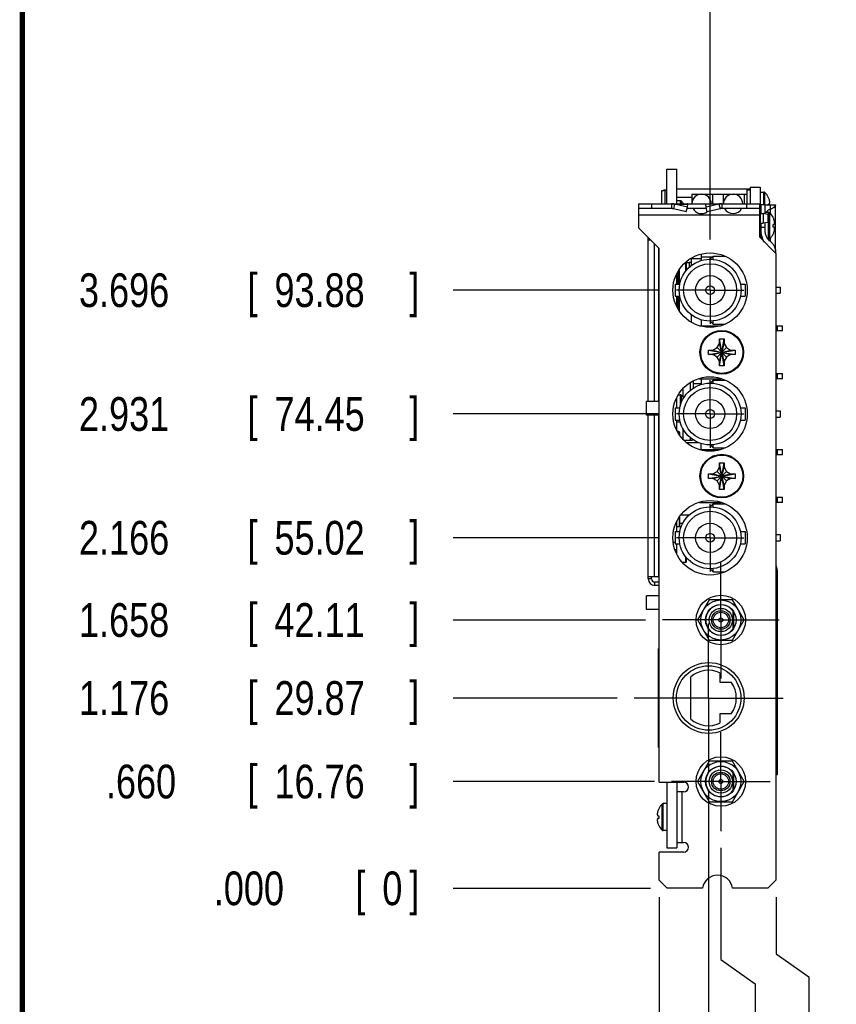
# Model space of a CAD drawing. Header units: inches. Extents: x 0.2 to 16.8, y 0.1 to 10.8.
# Tile 2 of 16: x 0.2 to 3.3, y 3.6 to 7.2. Entities that reach past the tile are written whole.
import ezdxf

# ---------------------------------------------------------------- set-up
doc = ezdxf.new("R2010")
doc.units = ezdxf.units.IN
doc.header["$LTSCALE"] = 0.935
doc.header["$MEASUREMENT"] = 0
doc.linetypes.add('CENTER', pattern=[0.6, 0.375, -0.075, 0.075, -0.075])
doc.layers.get('0').update_dxf_attribs({"linetype": 'CONTINUOUS'})
doc.layers.add('DEFAULT_1', color=7, linetype='CENTER')
doc.layers.add('DIMENSIONS', color=7, linetype='CONTINUOUS')
doc.styles.get("Standard").update_dxf_attribs({"font": 'txt', "width": 0.8})
doc.dimstyles.new('DIMSTYLE_2', dxfattribs={"dimtxt": 0.125, "dimasz": 0.18, "dimexe": 0.18, "dimexo": 0.0625, "dimgap": 0.09, "dimtad": 0, "dimtih": 1, "dimtoh": 1, "dimdec": 3, "dimlfac": 1.666667, "dimzin": 4, "dimdsep": 46, "dimtxsty": 'STANDARD', "dimblk": '_FILLED', "dimblk1": '_FILLED', "dimblk2": '_FILLED', "dimcen": 0.09, "dimadec": 0, "dimazin": 0, "dimtp": 0.001, "dimtm": 0.001, "dimtfac": 1, "dimtdec": 3, "dimtofl": 0, "dimtmove": 0, "dimatfit": 3, "dimldrblk": '_FILLED', "dimfxl": 1, "dimtolj": 1, "dimtzin": 4, "dimarcsym": 0})

# ---------------------------------------------------------------- blocks, each defined once
blk = doc.blocks.new('*D6')
at = {"layer": 'DIMENSIONS', "color": 2, "linetype": 'CONTINUOUS'}
blk.add_line((2.5943, 4.4203), (1.8474, 4.4203), dxfattribs=at)
at = {"layer": 'DIMENSIONS', "color": 2, "linetype": 'CONTINUOUS', "width": 0.8}
for s, p in [('[', (1.0849, 4.3578)), (']', (1.6849, 4.3578)), ('.660', (0.5599, 4.3578)), ('16.76', (1.1849, 4.3578))]:
    blk.add_text(s, height=0.125, dxfattribs=at).set_placement(p)
blk = doc.blocks.new('_FILLED')
at = {"color": 0, "linetype": 'BYBLOCK'}
blk.add_solid([(0, 0), (-1, 0.174), (-1, -0.174)], dxfattribs=at)
blk = doc.blocks.new('*D7')
at = {"layer": 'DIMENSIONS', "color": 2, "linetype": 'CONTINUOUS'}
blk.add_line((2.4561, 4.7299), (1.8474, 4.7299), dxfattribs=at)
at = {"layer": 'DIMENSIONS', "color": 2, "linetype": 'CONTINUOUS', "width": 0.8}
for s, p in [('1.176', (0.4599, 4.6674)), ('[', (1.0849, 4.6674)), ('29.87', (1.1849, 4.6674)), (']', (1.6849, 4.6674))]:
    blk.add_text(s, height=0.125, dxfattribs=at).set_placement(p)
blk = doc.blocks.new('*D8')
at = {"layer": 'DIMENSIONS', "color": 2, "linetype": 'CONTINUOUS'}
blk.add_line((2.561, 5.0191), (1.8474, 5.0191), dxfattribs=at)
at = {"layer": 'DIMENSIONS', "color": 2, "linetype": 'CONTINUOUS', "width": 0.8}
for s, p in [('1.658', (0.4599, 4.9566)), ('[', (1.0849, 4.9566)), ('42.11', (1.1849, 4.9566)), (']', (1.6849, 4.9566))]:
    blk.add_text(s, height=0.125, dxfattribs=at).set_placement(p)
blk = doc.blocks.new('*D9')
at = {"layer": 'DIMENSIONS', "color": 2, "linetype": 'CONTINUOUS'}
blk.add_line((2.613, 5.3239), (1.8474, 5.3239), dxfattribs=at)
at = {"layer": 'DIMENSIONS', "color": 2, "linetype": 'CONTINUOUS', "width": 0.8}
for s, p in [('2.166', (0.4599, 5.2614)), ('[', (1.0849, 5.2614)), ('55.02', (1.1849, 5.2614)), (']', (1.6849, 5.2614))]:
    blk.add_text(s, height=0.125, dxfattribs=at).set_placement(p)
blk = doc.blocks.new('*D10')
at = {"layer": 'DIMENSIONS', "color": 2, "linetype": 'CONTINUOUS'}
blk.add_line((2.613, 5.7829), (1.8474, 5.7829), dxfattribs=at)
at = {"layer": 'DIMENSIONS', "color": 2, "linetype": 'CONTINUOUS', "width": 0.8}
for s, p in [('2.931', (0.4599, 5.7204)), ('[', (1.0849, 5.7204)), ('74.45', (1.1849, 5.7204)), (']', (1.6849, 5.7204))]:
    blk.add_text(s, height=0.125, dxfattribs=at).set_placement(p)
blk = doc.blocks.new('*D11')
at = {"layer": 'DIMENSIONS', "color": 2, "linetype": 'CONTINUOUS'}
blk.add_line((2.613, 6.2419), (1.8474, 6.2419), dxfattribs=at)
at = {"layer": 'DIMENSIONS', "color": 2, "linetype": 'CONTINUOUS', "width": 0.8}
for s, p in [('3.696', (0.4599, 6.1794)), ('[', (1.0849, 6.1794)), ('93.88', (1.1849, 6.1794)), (']', (1.6849, 6.1794))]:
    blk.add_text(s, height=0.125, dxfattribs=at).set_placement(p)
blk = doc.blocks.new('*D12')
at = {"layer": 'DIMENSIONS', "color": 2, "linetype": 'CONTINUOUS'}
blk.add_line((2.5792, 4.0243), (1.8474, 4.0243), dxfattribs=at)
at = {"layer": 'DIMENSIONS', "color": 2, "linetype": 'CONTINUOUS', "width": 0.8}
for s, p in [('.000', (0.9599, 3.9618)), ('[', (1.4849, 3.9618)), ('0', (1.5849, 3.9618)), (']', (1.6849, 3.9618))]:
    blk.add_text(s, height=0.125, dxfattribs=at).set_placement(p)
blk = doc.blocks.new('*D13')
at = {"layer": 'DIMENSIONS', "color": 2, "linetype": 'CONTINUOUS'}
blk.add_line((2.7951, 4.3909), (2.7951, 3.3368), dxfattribs=at)
at = {"layer": 'DIMENSIONS', "color": 2, "linetype": 'CONTINUOUS', "width": 0.8}
for s, p in [(']', (2.8576, 3.1743)), ('7.77', (2.8576, 2.7743)), ('[', (2.8576, 2.6743)), ('.306', (2.8576, 2.1493))]:
    blk.add_text(s, height=0.125, rotation=90, dxfattribs=at).set_placement(p)
blk = doc.blocks.new('*D14')
at = {"layer": 'DIMENSIONS', "color": 2, "linetype": 'CONTINUOUS'}
for p, q in [((2.8403, 4.1743), (2.8403, 3.7606)), ((2.8403, 3.7606), (2.967, 3.6699)), ((2.967, 3.6699), (2.967, 3.3368))]:
    blk.add_line(p, q, dxfattribs=at)
at = {"layer": 'DIMENSIONS', "color": 2, "linetype": 'CONTINUOUS', "width": 0.8}
for s, p in [(']', (3.0295, 3.1743)), ('9.68', (3.0295, 2.7743)), ('[', (3.0295, 2.6743)), ('.381', (3.0295, 2.1493)), ('2X ', (3.0295, 1.8493))]:
    blk.add_text(s, height=0.125, rotation=90, dxfattribs=at).set_placement(p)
blk = doc.blocks.new('*D15')
at = {"layer": 'DIMENSIONS', "color": 2, "linetype": 'CONTINUOUS'}
for p, q in [((3.0449, 3.9918), (3.0449, 3.7817)), ((3.0449, 3.7817), (3.167, 3.6957)), ((3.167, 3.6957), (3.167, 3.3368))]:
    blk.add_line(p, q, dxfattribs=at)
at = {"layer": 'DIMENSIONS', "color": 2, "linetype": 'CONTINUOUS', "width": 0.8}
for s, p in [(']', (3.2295, 3.1743)), ('18.34', (3.2295, 2.6743)), ('[', (3.2295, 2.5743)), ('.722', (3.2295, 2.0493))]:
    blk.add_text(s, height=0.125, rotation=90, dxfattribs=at).set_placement(p)
blk = doc.blocks.new('*D16')
at = {"layer": 'DIMENSIONS', "color": 2, "linetype": 'CONTINUOUS'}
blk.add_line((2.8005, 6.4295), (2.8005, 7.3782), dxfattribs=at)
at = {"layer": 'DIMENSIONS', "color": 2, "linetype": 'CONTINUOUS', "width": 0.8}
for s, p in [(']', (2.863, 8.7657)), ('7.99', (2.863, 8.3657)), ('[', (2.863, 8.2657)), ('.315', (2.863, 7.7407)), ('3X ', (2.863, 7.4407))]:
    blk.add_text(s, height=0.125, rotation=90, dxfattribs=at).set_placement(p)
blk = doc.blocks.new('*D17')
at = {"layer": 'DIMENSIONS', "color": 2, "linetype": 'CONTINUOUS'}
blk.add_line((2.6117, 3.9918), (2.6117, 3.3368), dxfattribs=at)
at = {"layer": 'DIMENSIONS', "color": 2, "linetype": 'CONTINUOUS', "width": 0.8}
for s, p in [(']', (2.6742, 3.1743)), ('0', (2.6742, 3.0743)), ('[', (2.6742, 2.9743)), ('.000', (2.6742, 2.4493))]:
    blk.add_text(s, height=0.125, rotation=90, dxfattribs=at).set_placement(p)

msp = doc.modelspace()

# ---------------------------------------------------------------- linework, layer by layer
at = {"color": 7, "linetype": 'CONTINUOUS'}
for p, q in [((2.63987, 6.56234), (2.63987, 6.69074)), ((2.63987, 6.69074), (2.67707, 6.69074)), ((2.67707, 6.56234), (2.67707, 6.69074)), ((2.62187, 6.56234), (2.62187, 6.61094)), ((2.62187, 6.61094), (2.63387, 6.61094)), ((2.62787, 6.61094), (2.62787, 6.61224)), ((2.63987, 6.61224), (2.62787, 6.61224)), ((2.67767, 6.61711), (2.94872, 6.61711)), ((2.93672, 6.61394), (2.93672, 6.56234)), ((2.93672, 6.61394), (2.94872, 6.61394)), ((2.94872, 6.62354), (2.94872, 6.56234)), ((2.94872, 6.62354), (2.98652, 6.62354)), ((2.98652, 6.62354), (2.98652, 6.43649)), ((2.67767, 6.58634), (2.67707, 6.58634)), ((2.67707, 6.57404), (2.69009, 6.57404)), ((2.67767, 6.58643), (2.73272, 6.58643)), ((2.73272, 6.59774), (2.73272, 6.56234)), ((2.73272, 6.59774), (2.93672, 6.59774)), ((2.81072, 6.56234), (2.81072, 6.59774)), ((2.84972, 6.56234), (2.84972, 6.59774)), ((2.92772, 6.56234), (2.92772, 6.59774)), ((2.98652, 6.60584), (2.99954, 6.60584)), ((2.53487, 6.56234), (2.53487, 6.54434)), ((2.53487, 6.56234), (2.71487, 6.56234)), ((2.65771, 6.56234), (2.65771, 6.54434)), ((2.66847, 6.56101), (2.66444, 6.54363)), ((2.7163, 6.55001), (2.66847, 6.56101)), ((2.71226, 6.53263), (2.7163, 6.55001)), ((2.7163, 6.55001), (2.71755, 6.56101)), ((2.71755, 6.56234), (2.98487, 6.56234)), ((2.78544, 6.55001), (2.78419, 6.56101)), ((2.83327, 6.56101), (2.78544, 6.55001)), ((2.78948, 6.53263), (2.78544, 6.55001)), ((2.83327, 6.56101), (2.8373, 6.54363)), ((2.84403, 6.56234), (2.84403, 6.54434)), ((2.98487, 6.54434), (2.98487, 6.56234)), ((2.98952, 6.52574), (2.98952, 6.55874)), ((3.00452, 6.55874), (2.98952, 6.55874)), ((3.01622, 6.56084), (3.02023, 6.56084)), ((2.98652, 6.52574), (2.99672, 6.52574)), ((2.99672, 6.52574), (2.99672, 6.48974)), ((3.01472, 6.52274), (2.99672, 6.52574)), ((3.00452, 6.53084), (3.01754, 6.53084)), ((3.01472, 6.52274), (3.01472, 6.49274)), ((2.98652, 6.48974), (2.99672, 6.48974)), ((2.98952, 6.43349), (2.98952, 6.48974)), ((3.01472, 6.49274), (2.99672, 6.48974)), ((3.03422, 6.48584), (3.03823, 6.48584)), ((3.03823, 6.47564), (3.03422, 6.47564)), ((2.57087, 5.82974), (2.57087, 6.43656)), ((2.58085, 6.42756), (2.57087, 6.42756)), ((2.98952, 6.45494), (2.98652, 6.45494)), ((3.0154, 6.43064), (3.01754, 6.43064)), ((2.76743, 6.35821), (2.72781, 6.35821)), ((2.732, 6.33329), (2.732, 6.35821)), ((2.76743, 6.37565), (2.76743, 6.35125)), ((2.80832, 6.36434), (2.76743, 6.36434)), ((2.80052, 6.35654), (2.81162, 6.36764)), ((2.80577, 6.36434), (2.80577, 6.36179)), ((2.81162, 6.356), (2.81162, 6.36764)), ((2.81162, 6.36764), (2.8565, 6.36764)), ((2.68681, 6.26474), (2.68681, 6.31871)), ((2.71061, 6.31293), (2.71061, 6.34597)), ((2.7125, 6.31506), (2.7125, 6.34786)), ((2.7125, 6.34489), (2.72407, 6.34489)), ((2.72407, 6.32729), (2.72407, 6.34489)), ((2.732, 6.34484), (2.72407, 6.34484)), ((2.67707, 6.26474), (2.67707, 6.30322)), ((2.67032, 6.26474), (2.67032, 6.21914)), ((2.67032, 6.26474), (2.68822, 6.26474)), ((2.91283, 6.26474), (2.93072, 6.26474)), ((2.93072, 6.26474), (2.93072, 6.21914)), ((3.04487, 6.25364), (3.06032, 6.25364)), ((3.06032, 6.25364), (3.06032, 6.23024)), ((2.67032, 6.21914), (2.68822, 6.21914)), ((2.67707, 6.18067), (2.67707, 6.21914)), ((2.68681, 6.16517), (2.68681, 6.21914)), ((2.91283, 6.21914), (2.93072, 6.21914)), ((3.04487, 6.23024), (3.06032, 6.23024)), ((2.732, 6.12304), (2.732, 6.15023)), ((2.76152, 6.10994), (2.83849, 6.10994)), ((2.76743, 6.13239), (2.76743, 6.10994)), ((2.80052, 6.12734), (2.81162, 6.11624)), ((2.81162, 6.11624), (2.81162, 6.12788)), ((2.81162, 6.11624), (2.8565, 6.11624)), ((3.04487, 6.10994), (3.06872, 6.10994)), ((3.06872, 6.09074), (3.06872, 6.10994)), ((2.83532, 6.04454), (2.83532, 6.06063)), ((2.83535, 5.96192), (2.85209, 6.06117)), ((2.85209, 5.96192), (2.83535, 6.06117)), ((2.85212, 6.06063), (2.85212, 6.04454)), ((3.06872, 6.09074), (3.04487, 6.09074)), ((2.81072, 6.01994), (2.82632, 6.02895)), ((2.82632, 6.02895), (2.83532, 6.04454)), ((2.82632, 5.99414), (2.86113, 6.02895)), ((2.86113, 5.99414), (2.82632, 6.02895)), ((2.83532, 5.97854), (2.85212, 6.04454)), ((2.85212, 5.97854), (2.83532, 6.04454)), ((2.85212, 6.04454), (2.86113, 6.02895)), ((2.86113, 6.02895), (2.87672, 6.01994)), ((2.7941, 6.00317), (2.89335, 6.01991)), ((2.7941, 6.01991), (2.89335, 6.00317)), ((2.79464, 6.01994), (2.81072, 6.01994)), ((2.81072, 6.00314), (2.79464, 6.00314)), ((2.81072, 6.00314), (2.87672, 6.01994)), ((2.81072, 6.01994), (2.87672, 6.00314)), ((2.82632, 5.99414), (2.81072, 6.00314)), ((2.83532, 5.97854), (2.82632, 5.99414)), ((2.86113, 5.99414), (2.85212, 5.97854)), ((2.87672, 6.00314), (2.86113, 5.99414)), ((2.87672, 6.01994), (2.89281, 6.01994)), ((2.89281, 6.00314), (2.87672, 6.00314)), ((2.83532, 5.96246), (2.83532, 5.97854)), ((2.85212, 5.97854), (2.85212, 5.96246)), ((2.76152, 5.91374), (2.76152, 5.91458)), ((2.76152, 5.91374), (2.84192, 5.91374)), ((2.76743, 5.91374), (2.76743, 5.89607)), ((3.04487, 5.93294), (3.06872, 5.93294)), ((3.06872, 5.91374), (3.04487, 5.91374)), ((3.06872, 5.91374), (3.06872, 5.93294)), ((2.72727, 5.87073), (2.72727, 5.89887)), ((2.73908, 5.87962), (2.73908, 5.90629)), ((2.73908, 5.89607), (2.76743, 5.89607)), ((2.76743, 5.89606), (2.76743, 5.89225)), ((2.80052, 5.89754), (2.81162, 5.90864)), ((2.81162, 5.897), (2.81162, 5.90864)), ((2.81162, 5.90864), (2.8565, 5.90864)), ((2.67707, 5.80574), (2.67707, 5.84422)), ((2.68324, 5.85404), (2.69009, 5.85404)), ((2.69893, 5.87528), (2.69893, 5.84712)), ((2.56427, 5.77814), (2.56427, 5.82974)), ((2.61167, 5.82974), (2.56427, 5.82974)), ((2.67032, 5.80574), (2.67032, 5.76014)), ((2.67032, 5.80574), (2.68822, 5.80574)), ((2.91283, 5.80574), (2.93072, 5.80574)), ((2.93072, 5.80574), (2.93072, 5.76014)), ((2.61167, 5.77814), (2.56427, 5.77814)), ((2.57087, 5.17147), (2.57087, 5.77814)), ((3.04487, 5.79464), (3.06032, 5.79464)), ((3.04487, 5.77124), (3.06032, 5.77124)), ((3.06032, 5.79464), (3.06032, 5.77124)), ((2.67032, 5.76014), (2.68822, 5.76014)), ((2.67707, 5.72167), (2.67707, 5.76014)), ((2.67707, 5.75384), (2.69002, 5.75384)), ((2.91283, 5.76014), (2.93072, 5.76014)), ((2.68681, 5.71474), (2.68681, 5.70617)), ((2.69893, 5.73008), (2.69893, 5.69061)), ((2.72727, 5.68405), (2.72727, 5.69526)), ((2.73436, 5.68405), (2.70548, 5.68405)), ((2.7118, 5.67773), (2.75598, 5.67773)), ((2.73436, 5.6895), (2.73436, 5.68405)), ((2.76743, 5.65094), (2.76743, 5.67339)), ((2.80052, 5.66834), (2.81162, 5.65724)), ((2.81162, 5.65724), (2.81162, 5.66888)), ((2.76152, 5.65094), (2.83849, 5.65094)), ((2.81162, 5.65724), (2.8565, 5.65724)), ((3.04487, 5.65094), (3.06872, 5.65094)), ((3.06872, 5.63174), (3.04487, 5.63174)), ((3.06872, 5.63174), (3.06872, 5.65094)), ((2.82632, 5.56995), (2.83532, 5.58554)), ((2.83532, 5.58554), (2.83532, 5.60163)), ((2.83532, 5.51954), (2.85212, 5.58554)), ((2.85212, 5.51954), (2.83532, 5.58554)), ((2.83535, 5.50292), (2.85209, 5.60217)), ((2.85209, 5.50292), (2.83535, 5.60217)), ((2.85212, 5.60163), (2.85212, 5.58554)), ((2.85212, 5.58554), (2.86113, 5.56995)), ((2.7941, 5.54417), (2.89335, 5.56091)), ((2.7941, 5.56091), (2.89335, 5.54417)), ((2.79464, 5.56094), (2.81072, 5.56094)), ((2.81072, 5.56094), (2.82632, 5.56995)), ((2.81072, 5.54414), (2.87672, 5.56094)), ((2.81072, 5.56094), (2.87672, 5.54414)), ((2.82632, 5.53514), (2.86113, 5.56995)), ((2.86113, 5.53514), (2.82632, 5.56995)), ((2.86113, 5.56995), (2.87672, 5.56094)), ((2.87672, 5.56094), (2.89281, 5.56094)), ((2.81072, 5.54414), (2.79464, 5.54414)), ((2.82632, 5.53514), (2.81072, 5.54414)), ((2.83532, 5.51954), (2.82632, 5.53514)), ((2.83532, 5.50346), (2.83532, 5.51954)), ((2.86113, 5.53514), (2.85212, 5.51954)), ((2.85212, 5.51954), (2.85212, 5.50346)), ((2.87672, 5.54414), (2.86113, 5.53514)), ((2.89281, 5.54414), (2.87672, 5.54414)), ((2.76152, 5.45474), (2.76152, 5.45558)), ((2.76152, 5.45474), (2.84192, 5.45474)), ((2.80052, 5.43854), (2.81162, 5.44964)), ((2.81162, 5.438), (2.81162, 5.44964)), ((2.81162, 5.44964), (2.8565, 5.44964)), ((3.04487, 5.47394), (3.06872, 5.47394)), ((3.06872, 5.45474), (3.04487, 5.45474)), ((3.06872, 5.45474), (3.06872, 5.47394)), ((2.69205, 5.40906), (2.72384, 5.40906)), ((2.67707, 5.34674), (2.67707, 5.38522)), ((2.68681, 5.40071), (2.68681, 5.3641)), ((2.68681, 5.37837), (2.69977, 5.37837)), ((2.67032, 5.34674), (2.67032, 5.30114)), ((2.67032, 5.34674), (2.68822, 5.34674)), ((2.69339, 5.3641), (2.67707, 5.3641)), ((2.91283, 5.34674), (2.93072, 5.34674)), ((2.93072, 5.34674), (2.93072, 5.30114)), ((3.04487, 5.33564), (3.06032, 5.33564)), ((3.06032, 5.33564), (3.06032, 5.31224)), ((2.66435, 5.30774), (2.67032, 5.30774)), ((2.67032, 5.30114), (2.68822, 5.30114)), ((2.67707, 5.26267), (2.67707, 5.30114)), ((2.91283, 5.30114), (2.93072, 5.30114)), ((3.04487, 5.31224), (3.06032, 5.31224)), ((2.71061, 5.23276), (2.69777, 5.23276)), ((2.71061, 5.23276), (2.71061, 5.2533)), ((2.7125, 5.23465), (2.71061, 5.23276)), ((2.7125, 5.23465), (2.7125, 5.25109)), ((2.80052, 5.20934), (2.81162, 5.19824)), ((2.81162, 5.19824), (2.81162, 5.20988)), ((2.81162, 5.19824), (2.8565, 5.19824)), ((2.57087, 5.18032), (2.57751, 5.18032)), ((2.57751, 5.18031), (2.59487, 5.18031)), ((2.59487, 5.1803), (2.61167, 5.18028)), ((2.61167, 5.14747), (2.59487, 5.14747)), ((2.56427, 5.05754), (2.56427, 5.10914)), ((2.61167, 5.10914), (2.56427, 5.10914)), ((2.79697, 5.09414), (2.75367, 5.01914)), ((2.88357, 5.09414), (2.79697, 5.09414)), ((2.92687, 5.01914), (2.88357, 5.09414)), ((2.61167, 5.05754), (2.56427, 5.05754)), ((2.88617, 4.98689), (2.88617, 5.0514)), ((2.75367, 5.01914), (2.79697, 4.94414)), ((2.88357, 4.94414), (2.92687, 5.01914)), ((2.79697, 4.94414), (2.88357, 4.94414)), ((2.60972, 4.91294), (2.61167, 4.91294)), ((2.60972, 4.54694), (2.60972, 4.91294)), ((2.83712, 4.82355), (2.83712, 4.78904)), ((2.72852, 4.6519), (2.72852, 4.80799)), ((2.83712, 4.78904), (2.87899, 4.78904)), ((2.87899, 4.67084), (2.83712, 4.67084)), ((2.83712, 4.67084), (2.83712, 4.63633)), ((2.60972, 4.54694), (2.61167, 4.54694)), ((2.79697, 4.49534), (2.75367, 4.42034)), ((2.88357, 4.49534), (2.79697, 4.49534)), ((2.92687, 4.42034), (2.88357, 4.49534)), ((2.63987, 4.41794), (2.63987, 4.17434)), ((2.67707, 4.41794), (2.67707, 4.38194)), ((2.75367, 4.42034), (2.79697, 4.34534)), ((2.88357, 4.34534), (2.92687, 4.42034)), ((2.88617, 4.38809), (2.88617, 4.4526)), ((3.04487, 4.44614), (3.04571, 4.44614)), ((2.79697, 4.34534), (2.88357, 4.34534)), ((2.63987, 4.33844), (2.62685, 4.33844)), ((2.60616, 4.29344), (2.61018, 4.29344)), ((2.61018, 4.28324), (2.60616, 4.28324)), ((2.63987, 4.23824), (2.62685, 4.23824)), ((2.63987, 4.17434), (2.67707, 4.17434)), ((2.67707, 4.19474), (2.67707, 4.17434))]:
    msp.add_line(p, q, dxfattribs=at)
at = {"color": 3, "linetype": 'CONTINUOUS'}
for p, q in [((2.63387, 6.56234), (2.63387, 6.61094)), ((2.53487, 6.54434), (2.53487, 6.47354)), ((2.65771, 6.54434), (2.53487, 6.54434)), ((2.71226, 6.53263), (2.66444, 6.54363)), ((2.78687, 6.54434), (2.71487, 6.54434)), ((2.8373, 6.54363), (2.78948, 6.53263)), ((2.98487, 6.54434), (2.84403, 6.54434)), ((2.98487, 6.43814), (2.98487, 6.54434)), ((3.00452, 6.52444), (3.00452, 6.55874)), ((3.00452, 6.55874), (3.04352, 6.55874)), ((3.04352, 6.38779), (3.04352, 6.55874)), ((2.61167, 6.39674), (2.53487, 6.47354)), ((3.00452, 6.46395), (3.00452, 6.49104)), ((2.98487, 6.43814), (3.04487, 6.37814)), ((2.61167, 4.41794), (2.61167, 6.39674)), ((3.04487, 6.37814), (3.04487, 4.05434)), ((3.05072, 4.44614), (3.05072, 5.19614)), ((2.58287, 5.17147), (2.58287, 5.18032)), ((2.61167, 5.15947), (2.59487, 5.15947)), ((2.88797, 4.9882), (2.88797, 5.05008)), ((2.61167, 4.41794), (2.70257, 4.41794)), ((2.88797, 4.3894), (2.88797, 4.45128)), ((3.04571, 4.44614), (3.05072, 4.44614)), ((2.70257, 4.38194), (2.67707, 4.38194)), ((2.67707, 4.38194), (2.67707, 4.19474)), ((2.67707, 4.19474), (2.70257, 4.19474)), ((2.70257, 4.15874), (2.61167, 4.15874)), ((2.61167, 4.05434), (2.61167, 4.15874)), ((2.61167, 4.05434), (2.64167, 4.02434)), ((3.01487, 4.02434), (3.04487, 4.05434)), ((2.77256, 4.02434), (2.64167, 4.02434)), ((3.01487, 4.02434), (2.88398, 4.02434))]:
    msp.add_line(p, q, dxfattribs=at)
at = {"color": 9, "linetype": 'CONTINUOUS'}
for p, q in [((2.69009, 6.56234), (2.69009, 6.57404)), ((2.69435, 6.56234), (2.69435, 6.57227)), ((2.99954, 6.55874), (2.99954, 6.60584)), ((3.0038, 6.55874), (3.0038, 6.60407)), ((2.58287, 6.56234), (2.58287, 6.54434)), ((2.66847, 6.56101), (2.71755, 6.56101)), ((2.83327, 6.56101), (2.78419, 6.56101)), ((2.93687, 6.54434), (2.93687, 6.56234)), ((3.02402, 6.52657), (3.02402, 6.55874)), ((2.98487, 6.52034), (2.53487, 6.52034)), ((3.01754, 6.43064), (3.01754, 6.53084)), ((3.0218, 6.43241), (3.0218, 6.52907)), ((3.00452, 6.47474), (2.98952, 6.47474)), ((2.57185, 6.43656), (2.57087, 6.43656)), ((3.02402, 6.42218), (3.02402, 6.43492)), ((2.59487, 5.82974), (2.59487, 6.41354)), ((2.60987, 5.82974), (2.60987, 6.39854)), ((2.68256, 6.26474), (2.68256, 6.31196)), ((2.68256, 6.17192), (2.68256, 6.21914)), ((3.05072, 6.09074), (3.05072, 6.10994)), ((3.05072, 5.91374), (3.05072, 5.93294)), ((2.69009, 5.81201), (2.69009, 5.85404)), ((2.69435, 5.82524), (2.69435, 5.85227)), ((2.59487, 5.1803), (2.59487, 5.77814)), ((2.60987, 5.18029), (2.60987, 5.77814)), ((2.6854, 5.71706), (2.6854, 5.70841)), ((3.05072, 5.63174), (3.05072, 5.65094)), ((3.05072, 5.45474), (3.05072, 5.47394)), ((2.6854, 5.39847), (2.6854, 5.3641)), ((2.67707, 5.27954), (2.67078, 5.27954)), ((3.04571, 4.44614), (3.04571, 5.21869)), ((2.58287, 5.17147), (2.57087, 5.17147)), ((2.59487, 5.15947), (2.59487, 5.14747)), ((3.04487, 5.12114), (3.05072, 5.12114)), ((2.69507, 4.38194), (2.69507, 4.19474)), ((2.62259, 4.24001), (2.62259, 4.33667)), ((2.62685, 4.23824), (2.62685, 4.33844))]:
    msp.add_line(p, q, dxfattribs=at)
at = {"color": 7, "linetype": 'CONTINUOUS', "const_width": 0.02}
msp.add_lwpolyline([(0.25, 10.75859), (0.25, 0.25859)], dxfattribs=at)
at = {"color": 3, "linetype": 'CONTINUOUS'}
for centre, radius in [((2.80052, 6.24194), 0.138), ((2.80052, 5.78294), 0.138), ((2.80052, 5.32394), 0.138), ((2.79512, 4.72994), 0.1314)]:
    msp.add_circle(centre, radius, dxfattribs=at)
at = {"color": 7, "linetype": 'CONTINUOUS'}
for centre, radius in [((2.80052, 6.24194), 0.1146), ((2.80052, 6.24194), 0.0981), ((2.80052, 6.24194), 0.054), ((2.80052, 6.24194), 0.0165), ((2.84372, 6.01154), 0.081), ((2.80052, 5.78294), 0.1146), ((2.80052, 5.78294), 0.0981), ((2.80052, 5.78294), 0.054), ((2.80052, 5.78294), 0.0165), ((2.84372, 5.55254), 0.081), ((2.80052, 5.32394), 0.1146), ((2.80052, 5.32394), 0.0981), ((2.80052, 5.32394), 0.054), ((2.80052, 5.32394), 0.0165), ((2.84027, 5.01914), 0.0918), ((2.84027, 5.01914), 0.0744), ((2.84027, 5.01914), 0.057), ((2.84027, 5.01914), 0.0432), ((2.84027, 5.01914), 0.0345), ((2.84027, 5.01914), 0.0285), ((2.84027, 5.01914), 0.00762), ((2.79512, 4.72994), 0.1194), ((2.84027, 4.42034), 0.0918), ((2.84027, 4.42034), 0.0744), ((2.84027, 4.42034), 0.057), ((2.84027, 4.42034), 0.0432), ((2.84027, 4.42034), 0.0345), ((2.84027, 4.42034), 0.0285), ((2.84027, 4.42034), 0.00762)]:
    msp.add_circle(centre, radius, dxfattribs=at)
at = {"color": 9, "linetype": 'CONTINUOUS'}
for centre in [(2.84372, 6.01154), (2.84372, 5.55254)]:
    msp.add_circle(centre, 0.07821, dxfattribs=at)
at = {"color": 7, "linetype": 'CONTINUOUS'}
for centre, radius, start, end in [((2.69009, 6.56804), 0.006, 44.80731, 90), ((2.64569, 6.52394), 0.06858, 34.10502, 44.80731), ((2.76872, 6.56174), 0.036, 0.96109, 179.03891), ((2.88572, 6.56174), 0.036, 0.96109, 179.03891), ((2.99954, 6.59984), 0.006, 44.80731, 90), ((2.95515, 6.55574), 0.06858, 27.09507, 44.80731), ((2.95515, 6.55574), 0.06839, 17.8829, 26.7492), ((2.76872, 6.56174), 0.036, 209.04944, 305.50454), ((2.88572, 6.56174), 0.036, 209.04944, 330.95056), ((3.01754, 6.52484), 0.006, 44.80731, 90), ((2.97315, 6.48074), 0.06858, 27.09507, 44.80731), ((2.97315, 6.48074), 0.06839, 17.8829, 26.7492), ((2.59487, 6.43656), 0.024, 177.89351, 180), ((3.01754, 6.43664), 0.006, 270, 315.19269), ((2.97315, 6.48074), 0.06858, 315.19269, 332.90493), ((2.97315, 6.48074), 0.06839, 333.2508, 342.1171), ((2.69009, 5.84804), 0.006, 44.80731, 90), ((2.64569, 5.80394), 0.06858, 33.75345, 44.80731), ((2.59487, 5.17147), 0.024, 180, 270), ((2.84027, 5.01914), 0.0561, 35.0968, 324.9032), ((2.79512, 4.72994), 0.1026, 65.83557, 130.4755), ((2.79512, 4.72994), 0.1026, 324.82867, 35.17133), ((2.79512, 4.72994), 0.1026, 229.5245, 294.16443), ((2.84027, 4.42034), 0.0561, 35.0968, 324.9032), ((2.67125, 4.28834), 0.06839, 153.2508, 162.1171), ((2.67125, 4.28834), 0.06858, 135.19269, 152.90493), ((2.62685, 4.33244), 0.006, 90, 135.19269), ((2.67125, 4.28834), 0.06839, 197.8829, 206.7492), ((2.67125, 4.28834), 0.06858, 207.09507, 224.80731), ((2.62685, 4.24424), 0.006, 224.80731, 270)]:
    msp.add_arc(centre, radius, start, end, dxfattribs=at)
at = {"color": 3, "linetype": 'CONTINUOUS'}
for centre, radius, start, end in [((3.06677, 5.22854), 0.02325, 199.23252, 205.05762), ((2.99747, 5.19614), 0.05325, 0, 25.05762), ((2.59487, 5.17147), 0.012, 180, 270), ((2.70257, 4.39994), 0.018, 270, 90), ((2.70257, 4.17674), 0.018, 270, 90), ((2.82827, 4.01654), 0.05625, 7.9707, 172.0293)]:
    msp.add_arc(centre, radius, start, end, dxfattribs=at)
at = {"color": 7, "linetype": 'CONTINUOUS'}
for points in [[(3.01606, 6.58684), (3.0161, 6.58687), (3.0162, 6.58693), (3.0162, 6.58693)], [(3.01614, 6.55914), (3.01612, 6.5597), (3.01609, 6.56026), (3.01606, 6.56083)], [(3.01616, 6.55874), (3.01616, 6.55887), (3.01615, 6.55901), (3.01614, 6.55914)], [(3.02023, 6.56084), (3.02043, 6.56125), (3.02061, 6.56167), (3.02078, 6.5621)], [(3.02078, 6.5621), (3.02094, 6.56249), (3.02108, 6.56289), (3.02121, 6.56329)], [(3.02121, 6.56329), (3.02134, 6.56366), (3.02145, 6.56405), (3.02155, 6.56443)], [(3.02155, 6.56443), (3.02164, 6.5648), (3.02172, 6.56518), (3.02179, 6.56555)], [(3.02179, 6.56555), (3.02186, 6.56592), (3.02192, 6.56629), (3.02196, 6.56666)], [(3.03406, 6.51184), (3.0341, 6.51187), (3.0342, 6.51193), (3.0342, 6.51193)], [(3.03414, 6.48414), (3.03412, 6.4847), (3.03409, 6.48526), (3.03406, 6.48583)], [(3.03406, 6.47566), (3.03409, 6.47622), (3.03412, 6.47678), (3.03414, 6.47734)], [(3.03414, 6.47565), (3.03411, 6.47565), (3.03408, 6.47566), (3.03406, 6.47566)], [(3.03418, 6.48323), (3.03417, 6.48353), (3.03416, 6.48384), (3.03414, 6.48414)], [(3.03414, 6.47734), (3.03416, 6.47765), (3.03417, 6.47795), (3.03418, 6.47825)], [(3.03422, 6.47564), (3.03419, 6.47564), (3.03416, 6.47565), (3.03414, 6.47565)], [(3.0342, 6.48245), (3.03419, 6.48271), (3.03419, 6.48297), (3.03418, 6.48323)], [(3.03418, 6.47825), (3.03419, 6.47852), (3.03419, 6.47878), (3.0342, 6.47904)], [(3.03422, 6.48074), (3.03422, 6.48131), (3.03421, 6.48188), (3.0342, 6.48245)], [(3.0342, 6.47904), (3.03421, 6.47961), (3.03422, 6.48017), (3.03422, 6.48074)], [(3.03823, 6.48584), (3.03843, 6.48625), (3.03861, 6.48667), (3.03878, 6.4871)], [(3.03878, 6.47438), (3.03861, 6.47481), (3.03843, 6.47523), (3.03823, 6.47564)], [(3.03823, 6.45974), (3.03842, 6.46042), (3.03859, 6.46111), (3.03876, 6.4618)], [(3.03876, 6.4618), (3.03891, 6.46246), (3.03905, 6.46312), (3.03918, 6.46379)], [(3.03878, 6.4871), (3.03894, 6.48749), (3.03908, 6.48789), (3.03921, 6.48829)], [(3.03921, 6.4732), (3.03908, 6.4736), (3.03894, 6.47399), (3.03878, 6.47438)], [(3.03918, 6.46379), (3.0393, 6.46445), (3.03942, 6.4651), (3.03952, 6.46576)], [(3.03921, 6.48829), (3.03934, 6.48866), (3.03945, 6.48905), (3.03955, 6.48943)], [(3.03955, 6.47205), (3.03945, 6.47244), (3.03934, 6.47282), (3.03921, 6.4732)], [(3.03952, 6.46576), (3.03962, 6.46643), (3.0397, 6.46709), (3.03978, 6.46776)], [(3.03955, 6.48943), (3.03964, 6.4898), (3.03972, 6.49018), (3.03979, 6.49055)], [(3.03979, 6.47093), (3.03972, 6.47131), (3.03964, 6.47168), (3.03955, 6.47205)], [(3.03978, 6.46776), (3.03985, 6.46845), (3.03992, 6.46913), (3.03996, 6.46982)], [(3.03979, 6.49055), (3.03986, 6.49092), (3.03992, 6.49129), (3.03996, 6.49166)], [(3.03996, 6.46982), (3.03992, 6.47019), (3.03986, 6.47056), (3.03979, 6.47093)], [(3.03406, 6.44964), (3.03408, 6.4497), (3.03411, 6.44975), (3.03414, 6.4498)], [(3.03406, 6.44964), (3.0341, 6.44961), (3.0342, 6.44955), (3.0342, 6.44955)], [(3.03414, 6.4498), (3.03416, 6.44986), (3.03419, 6.44991), (3.03422, 6.44996)], [(2.6854, 5.71706), (2.68246, 5.71871), (2.67959, 5.72048), (2.67679, 5.72236)], [(2.60616, 4.30934), (2.60598, 4.30866), (2.6058, 4.30797), (2.60564, 4.30729)], [(2.61026, 4.31928), (2.61023, 4.31923), (2.61021, 4.31918), (2.61018, 4.31912)], [(2.61034, 4.31944), (2.61029, 4.31947), (2.6102, 4.31953), (2.6102, 4.31953)], [(2.61034, 4.31944), (2.61031, 4.31939), (2.61029, 4.31933), (2.61026, 4.31928)], [(2.60462, 4.30132), (2.60454, 4.30064), (2.60448, 4.29995), (2.60443, 4.29926)], [(2.60488, 4.30332), (2.60478, 4.30266), (2.60469, 4.30199), (2.60462, 4.30132)], [(2.60522, 4.30529), (2.60509, 4.30464), (2.60498, 4.30398), (2.60488, 4.30332)], [(2.60564, 4.30729), (2.60549, 4.30662), (2.60534, 4.30596), (2.60522, 4.30529)], [(2.61018, 4.29344), (2.61021, 4.29344), (2.61023, 4.29344), (2.61026, 4.29343)], [(2.6102, 4.29005), (2.61018, 4.28948), (2.61018, 4.28891), (2.61018, 4.28834)], [(2.61018, 4.28834), (2.61018, 4.28777), (2.61018, 4.28721), (2.6102, 4.28664)], [(2.61022, 4.29083), (2.61021, 4.29057), (2.6102, 4.29031), (2.6102, 4.29005)], [(2.6102, 4.28664), (2.6102, 4.28638), (2.61021, 4.28612), (2.61022, 4.28585)], [(2.61025, 4.29174), (2.61024, 4.29144), (2.61023, 4.29113), (2.61022, 4.29083)], [(2.61022, 4.28585), (2.61023, 4.28555), (2.61024, 4.28525), (2.61025, 4.28494)], [(2.61034, 4.29343), (2.6103, 4.29286), (2.61027, 4.2923), (2.61025, 4.29174)], [(2.61025, 4.28494), (2.61027, 4.28438), (2.6103, 4.28382), (2.61034, 4.28326)], [(2.61026, 4.29343), (2.61029, 4.29343), (2.61031, 4.29343), (2.61034, 4.29343)], [(2.61034, 4.25724), (2.61029, 4.25721), (2.6102, 4.25715), (2.6102, 4.25715)]]:
    msp.add_open_spline(points, degree=3, dxfattribs=at)
for points, knots in [([(3.01622, 6.58652), (3.01619, 6.58658), (3.01614, 6.58668), (3.01608, 6.58679), (3.01606, 6.58684)], [0, 0, 0, 0, 0.4994893, 1, 1, 1, 1]), ([(3.02196, 6.56666), (3.02192, 6.56735), (3.02179, 6.56871), (3.02153, 6.57072), (3.02119, 6.57271), (3.02076, 6.57472), (3.02042, 6.57606), (3.02023, 6.57674)], [0, 0, 0, 0, 0.2018821, 0.3986748, 0.5940609, 0.792838, 1, 1, 1, 1]), ([(2.66847, 6.56101), (2.66672, 6.56145), (2.66315, 6.56212), (2.65952, 6.56234), (2.65771, 6.56234)], [0, 0, 0, 0, 0.5002852, 1, 1, 1, 1]), ([(2.71755, 6.56101), (2.71736, 6.56122), (2.71695, 6.5616), (2.71628, 6.56202), (2.71558, 6.56228), (2.7151, 6.56234), (2.71487, 6.56234)], [0, 0, 0, 0, 0.2802151, 0.5354987, 0.7726057, 1, 1, 1, 1]), ([(2.78419, 6.56101), (2.78439, 6.56122), (2.78479, 6.5616), (2.78546, 6.56202), (2.78616, 6.56228), (2.78664, 6.56234), (2.78687, 6.56234)], [0, 0, 0, 0, 0.2802151, 0.5354987, 0.7726057, 1, 1, 1, 1]), ([(2.84403, 6.56234), (2.84222, 6.56234), (2.83859, 6.56212), (2.83502, 6.56145), (2.83327, 6.56101)], [0, 0, 0, 0, 0.4997148, 1, 1, 1, 1]), ([(3.01606, 6.56083), (3.01608, 6.56083), (3.01614, 6.56083), (3.01619, 6.56084), (3.01622, 6.56084)], [0, 0, 0, 0, 0.5017171, 1, 1, 1, 1]), ([(3.03422, 6.51152), (3.03419, 6.51158), (3.03414, 6.51168), (3.03408, 6.51179), (3.03406, 6.51184)], [0, 0, 0, 0, 0.4994893, 1, 1, 1, 1]), ([(3.03996, 6.49166), (3.03992, 6.49235), (3.03979, 6.49371), (3.03953, 6.49572), (3.03919, 6.49771), (3.03876, 6.49972), (3.03842, 6.50106), (3.03823, 6.50174)], [0, 0, 0, 0, 0.2018821, 0.3986748, 0.5940609, 0.792838, 1, 1, 1, 1]), ([(3.00197, 6.42036), (3.00047, 6.42262), (2.99612, 6.43017), (2.99096, 6.44471), (2.98952, 6.45734), (2.98952, 6.46395)], [0, 0, 0, 0, 0.177243, 0.5674762, 1, 1, 1, 1]), ([(3.03406, 6.48583), (3.03408, 6.48583), (3.03414, 6.48583), (3.03419, 6.48584), (3.03422, 6.48584)], [0, 0, 0, 0, 0.5017171, 1, 1, 1, 1]), ([(2.83532, 6.06063), (2.83533, 6.06072), (2.83534, 6.0609), (2.83535, 6.06108), (2.83535, 6.06117)], [0, 0, 0, 0, 0.4997483, 1, 1, 1, 1]), ([(2.83535, 6.06117), (2.83628, 6.06121), (2.83813, 6.06127), (2.84092, 6.06133), (2.84279, 6.06134), (2.84372, 6.06134)], [0, 0, 0, 0, 0.3316061, 0.6648772, 1, 1, 1, 1]), ([(2.84372, 6.06134), (2.84466, 6.06134), (2.84652, 6.06133), (2.84932, 6.06127), (2.85117, 6.06121), (2.85209, 6.06117)], [0, 0, 0, 0, 0.3350693, 0.6683317, 1, 1, 1, 1]), ([(2.85209, 6.06117), (2.8521, 6.06108), (2.85211, 6.0609), (2.85212, 6.06072), (2.85212, 6.06063)], [0, 0, 0, 0, 0.500157, 1, 1, 1, 1]), ([(2.7941, 6.00317), (2.79402, 6.00503), (2.79392, 6.00875), (2.79392, 6.01433), (2.79402, 6.01806), (2.7941, 6.01991)], [0, 0, 0, 0, 0.332853, 0.6671472, 1, 1, 1, 1]), ([(2.7941, 6.01991), (2.79419, 6.01992), (2.79437, 6.01993), (2.79455, 6.01994), (2.79464, 6.01994)], [0, 0, 0, 0, 0.500258, 1, 1, 1, 1]), ([(2.79464, 6.00314), (2.79455, 6.00315), (2.79437, 6.00316), (2.79419, 6.00317), (2.7941, 6.00317)], [0, 0, 0, 0, 0.4997513, 1, 1, 1, 1]), ([(2.89281, 6.01994), (2.8929, 6.01994), (2.89308, 6.01993), (2.89326, 6.01992), (2.89335, 6.01991)], [0, 0, 0, 0, 0.4997513, 1, 1, 1, 1]), ([(2.89335, 6.00317), (2.89326, 6.00317), (2.89308, 6.00316), (2.8929, 6.00315), (2.89281, 6.00314)], [0, 0, 0, 0, 0.500258, 1, 1, 1, 1]), ([(2.89335, 6.01991), (2.89343, 6.01806), (2.89353, 6.01433), (2.89353, 6.00875), (2.89343, 6.00503), (2.89335, 6.00317)], [0, 0, 0, 0, 0.332853, 0.6671472, 1, 1, 1, 1]), ([(2.83535, 5.96192), (2.83535, 5.96201), (2.83534, 5.96219), (2.83533, 5.96237), (2.83532, 5.96246)], [0, 0, 0, 0, 0.500157, 1, 1, 1, 1]), ([(2.84372, 5.96174), (2.84279, 5.96174), (2.84092, 5.96175), (2.83813, 5.96181), (2.83628, 5.96188), (2.83535, 5.96192)], [0, 0, 0, 0, 0.3350693, 0.6683316, 1, 1, 1, 1]), ([(2.85209, 5.96192), (2.85117, 5.96188), (2.84932, 5.96181), (2.84652, 5.96175), (2.84466, 5.96174), (2.84372, 5.96174)], [0, 0, 0, 0, 0.3316061, 0.6648772, 1, 1, 1, 1]), ([(2.85212, 5.96246), (2.85212, 5.96237), (2.85211, 5.96219), (2.8521, 5.96201), (2.85209, 5.96192)], [0, 0, 0, 0, 0.4997483, 1, 1, 1, 1]), ([(2.68681, 5.71475), (2.68681, 5.71488), (2.68676, 5.71541), (2.68639, 5.71631), (2.68575, 5.71686), (2.6854, 5.71706)], [0, 0, 0, 0, 0.1403676, 0.5649764, 1, 1, 1, 1]), ([(2.83532, 5.60163), (2.83533, 5.60172), (2.83534, 5.6019), (2.83535, 5.60208), (2.83535, 5.60217)], [0, 0, 0, 0, 0.4997483, 1, 1, 1, 1]), ([(2.83535, 5.60217), (2.83628, 5.60221), (2.83813, 5.60227), (2.84092, 5.60233), (2.84279, 5.60234), (2.84372, 5.60234)], [0, 0, 0, 0, 0.3316061, 0.6648772, 1, 1, 1, 1]), ([(2.84372, 5.60234), (2.84466, 5.60234), (2.84652, 5.60233), (2.84932, 5.60227), (2.85117, 5.60221), (2.85209, 5.60217)], [0, 0, 0, 0, 0.3350693, 0.6683317, 1, 1, 1, 1]), ([(2.85209, 5.60217), (2.8521, 5.60208), (2.85211, 5.6019), (2.85212, 5.60172), (2.85212, 5.60163)], [0, 0, 0, 0, 0.500157, 1, 1, 1, 1]), ([(2.7941, 5.54417), (2.79402, 5.54603), (2.79392, 5.54975), (2.79392, 5.55533), (2.79402, 5.55906), (2.7941, 5.56091)], [0, 0, 0, 0, 0.332853, 0.6671472, 1, 1, 1, 1]), ([(2.7941, 5.56091), (2.79419, 5.56092), (2.79437, 5.56093), (2.79455, 5.56094), (2.79464, 5.56094)], [0, 0, 0, 0, 0.500258, 1, 1, 1, 1]), ([(2.89281, 5.56094), (2.8929, 5.56094), (2.89308, 5.56093), (2.89326, 5.56092), (2.89335, 5.56091)], [0, 0, 0, 0, 0.4997513, 1, 1, 1, 1]), ([(2.89335, 5.56091), (2.89343, 5.55906), (2.89353, 5.55533), (2.89353, 5.54975), (2.89343, 5.54603), (2.89335, 5.54417)], [0, 0, 0, 0, 0.332853, 0.6671472, 1, 1, 1, 1]), ([(2.79464, 5.54414), (2.79455, 5.54415), (2.79437, 5.54416), (2.79419, 5.54417), (2.7941, 5.54417)], [0, 0, 0, 0, 0.4997513, 1, 1, 1, 1]), ([(2.89335, 5.54417), (2.89326, 5.54417), (2.89308, 5.54416), (2.8929, 5.54415), (2.89281, 5.54414)], [0, 0, 0, 0, 0.500258, 1, 1, 1, 1]), ([(2.83535, 5.50292), (2.83535, 5.50301), (2.83534, 5.50319), (2.83533, 5.50337), (2.83532, 5.50346)], [0, 0, 0, 0, 0.500157, 1, 1, 1, 1]), ([(2.84372, 5.50274), (2.84279, 5.50274), (2.84092, 5.50275), (2.83813, 5.50281), (2.83628, 5.50288), (2.83535, 5.50292)], [0, 0, 0, 0, 0.3350693, 0.6683316, 1, 1, 1, 1]), ([(2.85209, 5.50292), (2.85117, 5.50288), (2.84932, 5.50281), (2.84652, 5.50275), (2.84466, 5.50274), (2.84372, 5.50274)], [0, 0, 0, 0, 0.3316061, 0.6648772, 1, 1, 1, 1]), ([(2.85212, 5.50346), (2.85212, 5.50337), (2.85211, 5.50319), (2.8521, 5.50301), (2.85209, 5.50292)], [0, 0, 0, 0, 0.4997483, 1, 1, 1, 1]), ([(2.60443, 4.29926), (2.60448, 4.29889), (2.60459, 4.29814), (2.60484, 4.29701), (2.60518, 4.29586), (2.60561, 4.29466), (2.60597, 4.29385), (2.60616, 4.29344)], [0, 0, 0, 0, 0.1841263, 0.3724267, 0.5677818, 0.7746967, 1, 1, 1, 1]), ([(2.60616, 4.28324), (2.60597, 4.28283), (2.60561, 4.28202), (2.60518, 4.28082), (2.60484, 4.27967), (2.60459, 4.27854), (2.60448, 4.27779), (2.60443, 4.27742)], [0, 0, 0, 0, 0.2253033, 0.4322182, 0.6275733, 0.8158737, 1, 1, 1, 1]), ([(2.60443, 4.27742), (2.60448, 4.27673), (2.6046, 4.27538), (2.60486, 4.27337), (2.60521, 4.27138), (2.60563, 4.26937), (2.60598, 4.26802), (2.60616, 4.26734)], [0, 0, 0, 0, 0.2018821, 0.3986748, 0.5940609, 0.792838, 1, 1, 1, 1]), ([(2.61034, 4.28326), (2.61031, 4.28326), (2.61026, 4.28325), (2.61021, 4.28324), (2.61018, 4.28324)], [0, 0, 0, 0, 0.5018083, 1, 1, 1, 1]), ([(2.61018, 4.25756), (2.61021, 4.25751), (2.61026, 4.2574), (2.61031, 4.2573), (2.61034, 4.25724)], [0, 0, 0, 0, 0.4994879, 1, 1, 1, 1])]:
    msp.add_open_spline(points, degree=3, knots=knots, dxfattribs=at)
at = {"color": 3, "linetype": 'CONTINUOUS'}
for points, knots in [([(2.66444, 6.54363), (2.66334, 6.54386), (2.6611, 6.54422), (2.65884, 6.54434), (2.65771, 6.54434)], [0, 0, 0, 0, 0.4998007, 1, 1, 1, 1]), ([(2.84403, 6.54434), (2.8429, 6.54434), (2.84064, 6.54422), (2.8384, 6.54386), (2.8373, 6.54363)], [0, 0, 0, 0, 0.5001993, 1, 1, 1, 1]), ([(3.02402, 6.42218), (3.02125, 6.42405), (3.01594, 6.4289), (3.00977, 6.43844), (3.00553, 6.4504), (3.00452, 6.45928), (3.00452, 6.46395)], [0, 0, 0, 0, 0.2099908, 0.4447556, 0.7070229, 1, 1, 1, 1]), ([(3.02402, 6.42218), (3.02728, 6.41999), (3.03344, 6.41407), (3.04011, 6.4022), (3.04247, 6.39282), (3.04308, 6.38779)], [0, 0, 0, 0, 0.2915877, 0.6231184, 1, 1, 1, 1])]:
    msp.add_open_spline(points, degree=3, knots=knots, dxfattribs=at)
at = {"color": 9, "linetype": 'CONTINUOUS'}
for points, knots in [([(3.02402, 6.5418), (3.02037, 6.54059), (3.01438, 6.53775), (3.00948, 6.53323), (3.0079, 6.53104)], [0, 0, 0, 0, 0.5888999, 1, 1, 1, 1]), ([(3.04308, 6.55874), (3.04247, 6.55626), (3.03978, 6.55125), (3.03423, 6.54656), (3.03018, 6.54435), (3.02866, 6.54364)], [0, 0, 0, 0, 0.3574013, 0.7665384, 1, 1, 1, 1])]:
    msp.add_open_spline(points, degree=3, knots=knots, dxfattribs=at)
msp.add_open_spline([(3.02866, 6.54364), (3.02715, 6.54293), (3.0256, 6.54233), (3.02402, 6.5418)], degree=3, dxfattribs=at)
at = {"color": 3, "linetype": 'CONTINUOUS'}
for points in [[(3.04308, 6.38779), (3.04323, 6.38656), (3.04334, 6.38534), (3.04341, 6.38411)], [(3.04341, 6.38411), (3.04349, 6.38292), (3.04352, 6.38172), (3.04352, 6.38053)]]:
    msp.add_open_spline(points, degree=3, dxfattribs=at)
at = {"layer": 'DEFAULT_1', "color": 7, "linetype": 'CENTER'}
for p, q in [((2.80052, 6.24194), (2.80052, 6.367)), ((2.80052, 6.24194), (2.67546, 6.24194)), ((2.80052, 6.24194), (2.80052, 6.11688)), ((2.80052, 6.24194), (2.92558, 6.24194)), ((2.80052, 5.78294), (2.80052, 5.908)), ((2.80052, 5.78294), (2.67546, 5.78294)), ((2.80052, 5.78294), (2.80052, 5.65788)), ((2.80052, 5.78294), (2.92558, 5.78294)), ((2.80052, 5.32394), (2.80052, 5.449)), ((2.80052, 5.32394), (2.67546, 5.32394)), ((2.80052, 5.32394), (2.80052, 5.19888)), ((2.80052, 5.32394), (2.92558, 5.32394)), ((2.84027, 5.01914), (2.84027, 5.23594)), ((2.84027, 5.01914), (2.62347, 5.01914)), ((2.79512, 4.72994), (2.79512, 5.00644)), ((2.84027, 5.01914), (3.05707, 5.01914)), ((2.84027, 5.01914), (2.84027, 4.80234)), ((2.79512, 4.72994), (2.51862, 4.72994)), ((2.79512, 4.72994), (3.07162, 4.72994)), ((2.79512, 4.72994), (2.79512, 4.45344)), ((2.84027, 4.42034), (2.84027, 4.60384)), ((2.84027, 4.42034), (2.65677, 4.42034)), ((2.84027, 4.42034), (3.02377, 4.42034)), ((2.84027, 4.42034), (2.84027, 4.23684))]:
    msp.add_line(p, q, dxfattribs=at)

# ---------------------------------------------------------------- dimensions: what is measured, and where the dimension line sits
at = {"layer": 'DIMENSIONS', "color": 2, "linetype": 'CONTINUOUS'}
for feature_location, offset, dtype, origin, text, picture, middle in [((2.80052, 6.4295), (0, 0.94874), 1, (2.61167, 4.15874), '3X <>', '*D16', (2.80052, 8.15324)), ((2.84027, 4.17434), (0.12672, -0.8375), 0, (2.61167, 4.05434), '2X <>', '*D14', (2.96699, 2.56184))]:
    dim = msp.add_ordinate_dim(feature_location=feature_location, offset=offset, dtype=dtype, origin=origin, text=text, dimstyle='DIMSTYLE_2', dxfattribs=at)
    dim.commit()
    dim.dimension.update_dxf_attribs({"geometry": picture, "text_midpoint": middle})
for feature_location, offset, dtype, origin, picture, middle in [((2.61296, 6.24194), (-0.76559, 0), 0, (2.64167, 4.02434), '*D11', (1.12237, 6.24194)), ((2.61296, 5.78294), (-0.76559, 0), 0, (2.64167, 4.02434), '*D10', (1.12237, 5.78294)), ((2.61296, 5.32394), (-0.76559, 0), 0, (2.64167, 4.02434), '*D9', (1.12237, 5.32394)), ((2.56097, 5.01914), (-0.7136, 0), 0, (2.64167, 4.02434), '*D8', (1.12237, 5.01914)), ((2.45612, 4.72994), (-0.60875, 0), 0, (2.64167, 4.02434), '*D7', (1.12237, 4.72994)), ((2.59427, 4.42034), (-0.7469, 0), 0, (2.64167, 4.02434), '*D6', (1.17237, 4.42034)), ((2.79512, 4.39094), (0, -1.0541), 1, (2.61167, 4.05434), '*D13', (2.79512, 2.71184)), ((2.5791705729, 4.0243418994), (-0.7318, 0), 0, (2.6416705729, 4.0243418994), '*D12', (1.3723705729, 4.0243418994)), ((2.6116705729, 3.9918418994), (0, -0.655), 1, (2.6116705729, 4.0543418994), '*D17', (2.6116705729, 2.8618418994)), ((3.04487, 3.99184), (0.12214, -0.655), 0, (2.61167, 4.05434), '*D15', (3.16701, 2.66184))]:
    dim = msp.add_ordinate_dim(feature_location=feature_location, offset=offset, dtype=dtype, origin=origin, dimstyle='DIMSTYLE_2', dxfattribs=at)
    dim.commit()
    dim.dimension.update_dxf_attribs({"geometry": picture, "text_midpoint": middle})

doc.saveas('drawing.dxf')
